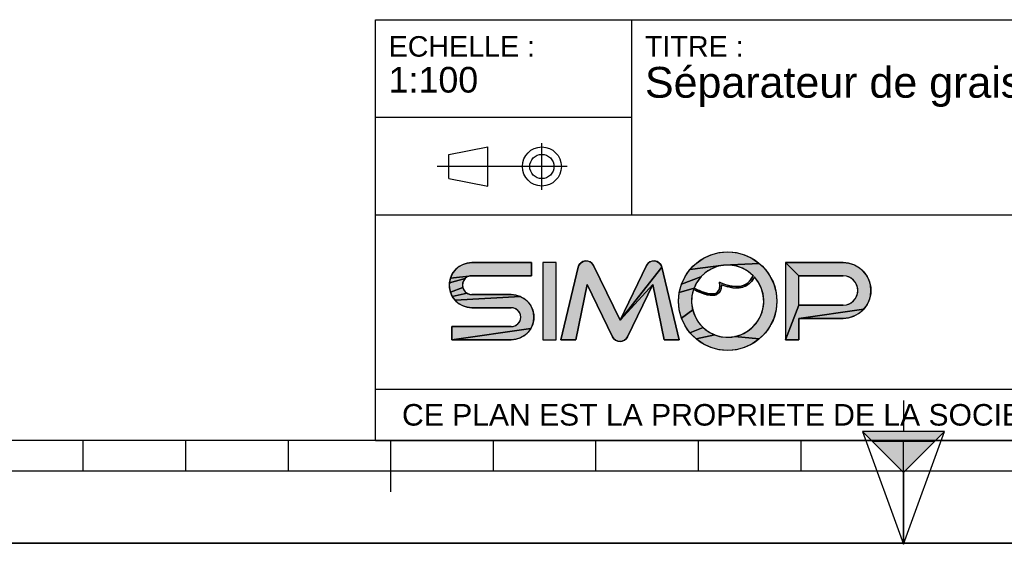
# Model space of a CAD drawing. Header units: millimetres. Extents: x 0 to 297, y 0 to 210.
# Tile 2 of 32: x 62 to 158, y 0 to 51. Entities that reach past the tile are written whole.
import ezdxf

# ---------------------------------------------------------------- set-up
doc = ezdxf.new("R2010")
doc.units = ezdxf.units.MM
doc.header["$LTSCALE"] = 16.335
doc.layers.get('0').update_dxf_attribs({"linetype": 'CONTINUOUS'})
doc.styles.get("Standard").update_dxf_attribs({"font": 'arial.ttf'})

# ---------------------------------------------------------------- blocks, each defined once
blk = doc.blocks.new('MARGEA4_BL0', base_point=(148.514, 105.014))
at = {"color": 7, "linetype": 'Continuous'}
for p, q in [((287.014, 10.014), (10.014, 10.014)), ((68.514, 7.014), (68.514, 10.014)), ((78.514, 7.014), (78.514, 10.014)), ((88.514, 7.014), (88.514, 10.014)), ((98.514, 5.014), (98.514, 10.014)), ((108.514, 7.014), (108.514, 10.014)), ((118.514, 7.014), (118.514, 10.014)), ((128.514, 7.014), (128.514, 10.014)), ((138.514, 7.014), (138.514, 10.014)), ((148.514, 0.014), (148.514, 10.014)), ((248.514, 7.014), (48.514, 7.014)), ((297.014, 0.014), (0.014, 0.014)), ((297.014, 0.014), (0.014, 0.014))]:
    blk.add_line(p, q, dxfattribs=at)
blk = doc.blocks.new('REPERE_ORIENTATION_BL1', base_point=(148.516, 6.898))
at = {"color": 7, "linetype": 'Continuous'}
for p, q in [((148.516, 13.898), (148.516, 10.898)), ((148.516, 6.898), (144.516, 10.898)), ((152.516, 10.898), (144.516, 10.898)), ((144.516, 10.898), (148.516, -0.102)), ((148.516, 6.898), (152.516, 10.898)), ((148.516, -0.102), (152.516, 10.898)), ((151.516, 9.898), (145.516, 9.898)), ((148.516, 6.898), (148.516, -0.102))]:
    blk.add_line(p, q, dxfattribs=at)
blk.add_solid([(144.516, 10.898), (148.516, 6.898), (152.516, 10.898)], dxfattribs=at)
blk = doc.blocks.new('ISO_BL3', base_point=(109.359, 36.711))
at = {"color": 2, "linetype": 'Continuous'}
for p, q in [((104.158, 37.894), (107.956, 38.612)), ((107.956, 34.81), (107.956, 38.612)), ((113.239, 34.434), (113.239, 38.988)), ((104.158, 35.528), (104.158, 37.894)), ((115.7, 36.711), (103.019, 36.711)), ((104.158, 35.528), (107.956, 34.81))]:
    blk.add_line(p, q, dxfattribs=at)
for radius in [1.901, 1.183]:
    blk.add_circle((113.239, 36.711), radius, dxfattribs=at)
blk = doc.blocks.new('LOGO-SIMOP-2009_BL4', base_point=(124.77, 23.589))
at = {"linetype": 'Continuous'}
for points in [[(131.363, 28.389), (132.197, 28.316), (133.005, 28.1), (133.763, 27.746), (134.449, 27.266), (130.961, 27.086), (127.686, 26.675), (128.278, 27.266), (128.963, 27.746), (129.722, 28.1), (130.53, 28.316)], [(105.954, 27.301), (106.412, 27.349), (112.22, 27.349), (112.22, 26.069), (106.412, 26.069), (104.319, 25.829), (104.507, 26.249), (104.777, 26.621), (105.119, 26.929), (105.517, 27.159)], [(117.578, 27.509), (117.792, 27.474), (117.99, 27.382), (118.155, 27.24), (118.276, 27.059), (120.86, 21.749), (124.06, 25.217), (121.579, 20.119), (121.455, 19.934), (121.284, 19.791), (121.08, 19.7), (120.86, 19.669), (120.639, 19.7), (120.436, 19.791), (120.265, 19.934), (120.141, 20.119), (117.66, 25.217), (116.54, 19.829), (115.1, 19.829), (116.778, 26.894), (116.857, 27.097), (116.987, 27.271), (117.16, 27.404), (117.362, 27.485)], [(123.927, 27.474), (124.142, 27.509), (124.358, 27.485), (124.56, 27.404), (124.732, 27.271), (124.863, 27.097), (124.941, 26.894), (120.86, 21.749), (123.444, 27.059), (123.565, 27.24), (123.73, 27.382)], [(124.06, 25.217), (120.86, 21.749), (124.941, 26.894), (126.62, 19.829), (125.18, 19.829)], [(129.751, 26.718), (129.215, 26.377), (128.749, 25.946), (126.853, 25.231), (127.207, 25.989), (127.686, 26.675), (130.961, 27.086), (130.34, 26.957)], [(131.596, 27.101), (130.961, 27.086), (134.449, 27.266), (135.04, 26.675), (135.52, 25.989), (135.874, 25.231), (136.091, 24.423), (136.163, 23.589), (136.091, 22.756), (135.874, 21.947), (135.52, 21.189), (135.04, 20.504), (134.449, 19.912), (132.075, 20.142), (132.717, 20.34), (133.309, 20.655), (133.83, 21.078), (134.262, 21.592), (134.588, 22.178), (134.798, 22.816), (134.882, 23.482), (134.838, 24.152), (134.668, 24.801), (134.378, 25.407), (133.978, 25.946), (133.719, 25.545), (133.436, 25.258), (133.098, 25.04), (132.731, 24.907), (132.159, 25.009), (132.592, 25.042), (132.968, 25.156), (133.314, 25.364), (133.6, 25.651), (133.861, 26.069), (133.375, 26.478), (132.823, 26.792), (132.224, 27.002)], [(138.292, 26.069), (137.012, 27.349), (142.612, 27.349), (143.177, 27.29), (143.718, 27.114), (144.211, 26.83), (144.633, 26.449), (144.967, 25.989), (145.199, 25.47), (145.317, 24.913), (145.317, 24.345), (145.199, 23.789), (144.967, 23.269), (144.633, 22.809), (138.292, 21.909), (138.292, 19.829), (137.012, 19.829), (138.292, 23.189), (142.612, 23.189), (142.956, 23.231), (143.281, 23.354), (143.567, 23.551), (143.797, 23.811), (143.958, 24.119), (144.041, 24.456), (144.041, 24.803), (143.958, 25.14), (143.797, 25.447), (143.567, 25.707), (143.281, 25.904), (142.956, 26.027), (142.612, 26.069)], [(105.952, 25.946), (105.761, 25.8), (104.224, 25.379), (104.319, 25.829), (106.412, 26.069), (106.174, 26.038)], [(128.368, 25.438), (128.084, 24.869), (126.636, 24.423), (126.853, 25.231), (128.749, 25.946)], [(105.523, 25.387), (105.492, 25.149), (105.523, 24.911), (104.319, 24.469), (104.224, 24.919), (104.224, 25.379), (105.761, 25.8), (105.615, 25.609)], [(131.146, 25.202), (131.682, 25.062), (131.315, 24.983), (130.744, 25.179), (130.717, 24.821), (130.631, 24.565), (130.48, 24.354), (130.273, 24.213), (130.001, 24.3), (130.178, 24.346), (130.347, 24.448), (130.481, 24.62), (130.552, 24.815), (130.583, 25.063), (130.563, 25.429)], [(132.159, 25.009), (132.731, 24.907), (132.312, 24.85), (131.842, 24.874), (131.315, 24.983), (131.682, 25.062)], [(105.761, 24.499), (105.952, 24.352), (104.507, 24.049), (104.319, 24.469), (105.523, 24.911), (105.615, 24.689)], [(111.553, 23.809), (111.895, 23.501), (112.165, 23.129), (112.352, 22.709), (112.448, 22.259), (112.448, 21.799), (112.352, 21.349), (112.165, 20.929), (104.452, 19.829), (104.452, 21.109), (110.26, 21.109), (110.498, 21.14), (110.72, 21.232), (110.91, 21.379), (111.057, 21.569), (111.148, 21.791), (111.18, 22.029), (111.148, 22.267), (111.057, 22.489), (110.91, 22.68), (110.72, 22.826), (110.498, 22.918), (110.26, 22.949), (106.412, 22.949), (105.954, 22.997), (105.517, 23.139), (105.119, 23.369), (104.777, 23.677), (111.155, 24.039)], [(110.717, 24.181), (111.155, 24.039), (104.777, 23.677), (104.507, 24.049), (105.952, 24.352), (106.174, 24.26), (106.412, 24.229), (110.26, 24.229)], [(128.084, 24.869), (128.432, 24.7), (128.441, 24.519), (128.029, 24.718), (127.876, 24.064), (127.849, 23.394), (127.95, 22.73), (126.853, 21.947), (126.636, 22.756), (126.563, 23.589), (126.636, 24.423)], [(128.738, 24.565), (129.026, 24.456), (129.312, 24.368), (129.161, 24.244), (128.799, 24.369), (128.441, 24.519), (128.432, 24.7)], [(129.788, 24.29), (130.001, 24.3), (130.273, 24.213), (130.034, 24.143), (129.77, 24.13), (129.472, 24.167), (129.161, 24.244), (129.312, 24.368), (129.552, 24.315)], [(128.175, 22.098), (128.516, 21.52), (128.961, 21.017), (127.686, 20.504), (127.207, 21.189), (126.853, 21.947), (127.95, 22.73)], [(143.177, 21.969), (142.612, 21.909), (138.292, 21.909), (144.633, 22.809), (144.211, 22.429), (143.718, 22.144)], [(110.717, 19.877), (110.26, 19.829), (104.452, 19.829), (112.165, 20.929), (111.895, 20.557), (111.553, 20.249), (111.155, 20.019)], [(129.493, 20.607), (130.093, 20.307), (128.278, 19.912), (127.686, 20.504), (128.961, 21.017)], [(131.408, 20.069), (132.075, 20.142), (134.449, 19.912), (133.763, 19.432), (133.005, 19.079), (132.197, 18.862), (131.363, 18.789), (130.53, 18.862), (129.722, 19.079), (128.963, 19.432), (128.278, 19.912), (130.093, 20.307), (130.739, 20.125)]]:
    blk.add_hatch(color=2, dxfattribs=at).paths.add_polyline_path(points)
at = {"color": 2, "linetype": 'Continuous'}
for p, q in [((128.963, 27.746), (129.722, 28.1)), ((129.722, 28.1), (130.53, 28.316)), ((130.53, 28.316), (131.363, 28.389)), ((131.363, 28.389), (132.197, 28.316)), ((132.197, 28.316), (133.005, 28.1)), ((133.005, 28.1), (133.763, 27.746)), ((104.777, 26.621), (105.119, 26.929)), ((105.119, 26.929), (105.517, 27.159)), ((105.517, 27.159), (105.954, 27.301)), ((105.954, 27.301), (106.412, 27.349)), ((116.778, 26.894), (116.857, 27.097)), ((116.857, 27.097), (116.987, 27.271)), ((116.987, 27.271), (117.16, 27.404)), ((117.16, 27.404), (117.362, 27.485)), ((117.362, 27.485), (117.578, 27.509)), ((117.578, 27.509), (117.792, 27.474)), ((117.792, 27.474), (117.99, 27.382)), ((117.99, 27.382), (118.155, 27.24)), ((118.155, 27.24), (118.276, 27.059)), ((124.941, 26.894), (120.86, 21.749)), ((123.444, 27.059), (123.565, 27.24)), ((123.565, 27.24), (123.73, 27.382)), ((123.73, 27.382), (123.927, 27.474)), ((123.927, 27.474), (124.142, 27.509)), ((124.142, 27.509), (124.358, 27.485)), ((124.358, 27.485), (124.56, 27.404)), ((124.56, 27.404), (124.732, 27.271)), ((124.732, 27.271), (124.863, 27.097)), ((124.863, 27.097), (124.941, 26.894)), ((127.686, 26.675), (128.278, 27.266)), ((130.961, 27.086), (127.686, 26.675)), ((128.278, 27.266), (128.963, 27.746)), ((130.34, 26.957), (129.751, 26.718)), ((130.961, 27.086), (130.34, 26.957)), ((134.449, 27.266), (130.961, 27.086)), ((131.596, 27.101), (130.961, 27.086)), ((132.224, 27.002), (131.596, 27.101)), ((132.823, 26.792), (132.224, 27.002)), ((133.763, 27.746), (134.449, 27.266)), ((134.449, 27.266), (135.04, 26.675)), ((138.292, 26.069), (137.012, 27.349)), ((142.612, 27.349), (143.177, 27.29)), ((143.177, 27.29), (143.718, 27.114)), ((143.718, 27.114), (144.211, 26.83)), ((104.319, 25.829), (104.507, 26.249)), ((106.412, 26.069), (104.319, 25.829)), ((104.507, 26.249), (104.777, 26.621)), ((105.952, 25.946), (105.761, 25.8)), ((106.174, 26.038), (105.952, 25.946)), ((106.412, 26.069), (106.174, 26.038)), ((126.853, 25.231), (127.207, 25.989)), ((128.749, 25.946), (126.853, 25.231)), ((127.207, 25.989), (127.686, 26.675)), ((128.749, 25.946), (128.368, 25.438)), ((129.215, 26.377), (128.749, 25.946)), ((129.751, 26.718), (129.215, 26.377)), ((133.375, 26.478), (132.823, 26.792)), ((133.861, 26.069), (133.375, 26.478)), ((133.6, 25.651), (133.861, 26.069)), ((133.978, 25.946), (133.719, 25.545)), ((134.378, 25.407), (133.978, 25.946)), ((135.04, 26.675), (135.52, 25.989)), ((135.52, 25.989), (135.874, 25.231)), ((142.956, 26.027), (142.612, 26.069)), ((143.281, 25.904), (142.956, 26.027)), ((144.211, 26.83), (144.633, 26.449)), ((144.633, 26.449), (144.967, 25.989)), ((144.967, 25.989), (145.199, 25.47)), ((104.224, 25.379), (104.319, 25.829)), ((105.761, 25.8), (104.224, 25.379)), ((104.224, 24.919), (104.224, 25.379)), ((105.523, 25.387), (105.492, 25.149)), ((105.492, 25.149), (105.523, 24.911)), ((105.615, 25.609), (105.523, 25.387)), ((105.761, 25.8), (105.615, 25.609)), ((124.06, 25.217), (120.86, 21.749)), ((126.636, 24.423), (126.853, 25.231)), ((128.368, 25.438), (128.084, 24.869)), ((130.552, 24.815), (130.583, 25.063)), ((130.583, 25.063), (130.563, 25.429)), ((130.563, 25.429), (131.146, 25.202)), ((130.744, 25.179), (130.717, 24.821)), ((131.315, 24.983), (130.744, 25.179)), ((131.146, 25.202), (131.682, 25.062)), ((131.682, 25.062), (131.315, 24.983)), ((131.842, 24.874), (131.315, 24.983)), ((131.682, 25.062), (132.159, 25.009)), ((132.159, 25.009), (132.592, 25.042)), ((132.731, 24.907), (132.159, 25.009)), ((132.592, 25.042), (132.968, 25.156)), ((133.098, 25.04), (132.731, 24.907)), ((132.968, 25.156), (133.314, 25.364)), ((133.436, 25.258), (133.098, 25.04)), ((133.314, 25.364), (133.6, 25.651)), ((133.719, 25.545), (133.436, 25.258)), ((134.668, 24.801), (134.378, 25.407)), ((135.874, 25.231), (136.091, 24.423)), ((143.567, 25.707), (143.281, 25.904)), ((143.797, 25.447), (143.567, 25.707)), ((143.958, 25.14), (143.797, 25.447)), ((144.041, 24.803), (143.958, 25.14)), ((145.199, 25.47), (145.317, 24.913)), ((104.319, 24.469), (104.224, 24.919)), ((105.523, 24.911), (104.319, 24.469)), ((104.507, 24.049), (104.319, 24.469)), ((105.952, 24.352), (104.507, 24.049)), ((104.777, 23.677), (104.507, 24.049)), ((111.155, 24.039), (104.777, 23.677)), ((105.523, 24.911), (105.615, 24.689)), ((105.615, 24.689), (105.761, 24.499)), ((105.761, 24.499), (105.952, 24.352)), ((105.952, 24.352), (106.174, 24.26)), ((106.174, 24.26), (106.412, 24.229)), ((110.26, 24.229), (110.717, 24.181)), ((110.717, 24.181), (111.155, 24.039)), ((111.155, 24.039), (111.553, 23.809)), ((126.563, 23.589), (126.636, 24.423)), ((128.084, 24.869), (126.636, 24.423)), ((127.876, 24.064), (127.849, 23.394)), ((128.029, 24.718), (127.876, 24.064)), ((128.441, 24.519), (128.029, 24.718)), ((128.084, 24.869), (128.432, 24.7)), ((128.432, 24.7), (128.738, 24.565)), ((128.432, 24.7), (128.441, 24.519)), ((128.799, 24.369), (128.441, 24.519)), ((128.738, 24.565), (129.026, 24.456)), ((129.161, 24.244), (128.799, 24.369)), ((129.026, 24.456), (129.312, 24.368)), ((129.312, 24.368), (129.161, 24.244)), ((129.472, 24.167), (129.161, 24.244)), ((129.312, 24.368), (129.552, 24.315)), ((129.77, 24.13), (129.472, 24.167)), ((129.552, 24.315), (129.788, 24.29)), ((130.034, 24.143), (129.77, 24.13)), ((129.788, 24.29), (130.001, 24.3)), ((130.001, 24.3), (130.178, 24.346)), ((130.273, 24.213), (130.001, 24.3)), ((130.273, 24.213), (130.034, 24.143)), ((130.178, 24.346), (130.347, 24.448)), ((130.48, 24.354), (130.273, 24.213)), ((130.347, 24.448), (130.481, 24.62)), ((130.631, 24.565), (130.48, 24.354)), ((130.481, 24.62), (130.552, 24.815)), ((130.717, 24.821), (130.631, 24.565)), ((132.312, 24.85), (131.842, 24.874)), ((132.731, 24.907), (132.312, 24.85)), ((134.838, 24.152), (134.668, 24.801)), ((134.882, 23.482), (134.838, 24.152)), ((136.091, 24.423), (136.163, 23.589)), ((143.797, 23.811), (143.958, 24.119)), ((143.958, 24.119), (144.041, 24.456)), ((144.041, 24.456), (144.041, 24.803)), ((145.317, 24.345), (145.199, 23.789)), ((145.317, 24.913), (145.317, 24.345)), ((105.119, 23.369), (104.777, 23.677)), ((105.517, 23.139), (105.119, 23.369)), ((105.954, 22.997), (105.517, 23.139)), ((111.553, 23.809), (111.895, 23.501)), ((111.895, 23.501), (112.165, 23.129)), ((112.165, 23.129), (112.352, 22.709)), ((126.636, 22.756), (126.563, 23.589)), ((127.849, 23.394), (127.95, 22.73)), ((134.798, 22.816), (134.882, 23.482)), ((136.163, 23.589), (136.091, 22.756)), ((138.292, 23.189), (137.012, 19.829)), ((142.612, 23.189), (142.956, 23.231)), ((142.956, 23.231), (143.281, 23.354)), ((143.281, 23.354), (143.567, 23.551)), ((143.567, 23.551), (143.797, 23.811)), ((144.967, 23.269), (144.633, 22.809)), ((145.199, 23.789), (144.967, 23.269)), ((106.412, 22.949), (105.954, 22.997)), ((110.498, 22.918), (110.26, 22.949)), ((110.72, 22.826), (110.498, 22.918)), ((110.91, 22.68), (110.72, 22.826)), ((111.057, 22.489), (110.91, 22.68)), ((111.148, 22.267), (111.057, 22.489)), ((111.18, 22.029), (111.148, 22.267)), ((112.352, 22.709), (112.448, 22.259)), ((112.448, 22.259), (112.448, 21.799)), ((126.853, 21.947), (126.636, 22.756)), ((127.95, 22.73), (126.853, 21.947)), ((127.95, 22.73), (128.175, 22.098)), ((128.175, 22.098), (128.516, 21.52)), ((134.262, 21.592), (134.588, 22.178)), ((134.588, 22.178), (134.798, 22.816)), ((136.091, 22.756), (135.874, 21.947)), ((144.633, 22.809), (138.292, 21.909)), ((143.718, 22.144), (143.177, 21.969)), ((144.211, 22.429), (143.718, 22.144)), ((144.633, 22.809), (144.211, 22.429)), ((110.26, 21.109), (110.498, 21.14)), ((110.498, 21.14), (110.72, 21.232)), ((110.72, 21.232), (110.91, 21.379)), ((110.91, 21.379), (111.057, 21.569)), ((111.057, 21.569), (111.148, 21.791)), ((111.148, 21.791), (111.18, 22.029)), ((112.352, 21.349), (112.165, 20.929)), ((112.448, 21.799), (112.352, 21.349)), ((127.207, 21.189), (126.853, 21.947)), ((127.686, 20.504), (127.207, 21.189)), ((128.516, 21.52), (128.961, 21.017)), ((133.83, 21.078), (134.262, 21.592)), ((135.52, 21.189), (135.04, 20.504)), ((135.874, 21.947), (135.52, 21.189)), ((143.177, 21.969), (142.612, 21.909)), ((112.165, 20.929), (104.452, 19.829)), ((111.553, 20.249), (111.155, 20.019)), ((111.895, 20.557), (111.553, 20.249)), ((112.165, 20.929), (111.895, 20.557)), ((128.961, 21.017), (127.686, 20.504)), ((128.278, 19.912), (127.686, 20.504)), ((130.093, 20.307), (128.278, 19.912)), ((128.961, 21.017), (129.493, 20.607)), ((129.493, 20.607), (130.093, 20.307)), ((130.093, 20.307), (130.739, 20.125)), ((132.075, 20.142), (132.717, 20.34)), ((132.717, 20.34), (133.309, 20.655)), ((133.309, 20.655), (133.83, 21.078)), ((135.04, 20.504), (134.449, 19.912)), ((110.717, 19.877), (110.26, 19.829)), ((111.155, 20.019), (110.717, 19.877)), ((120.265, 19.934), (120.141, 20.119)), ((120.436, 19.791), (120.265, 19.934)), ((120.639, 19.7), (120.436, 19.791)), ((120.86, 19.669), (120.639, 19.7)), ((121.08, 19.7), (120.86, 19.669)), ((121.284, 19.791), (121.08, 19.7)), ((121.455, 19.934), (121.284, 19.791)), ((121.579, 20.119), (121.455, 19.934)), ((128.963, 19.432), (128.278, 19.912)), ((129.722, 19.079), (128.963, 19.432)), ((130.739, 20.125), (131.408, 20.069)), ((131.408, 20.069), (132.075, 20.142)), ((134.449, 19.912), (132.075, 20.142)), ((133.763, 19.432), (133.005, 19.079)), ((134.449, 19.912), (133.763, 19.432)), ((130.53, 18.862), (129.722, 19.079)), ((131.363, 18.789), (130.53, 18.862)), ((132.197, 18.862), (131.363, 18.789)), ((133.005, 19.079), (132.197, 18.862))]:
    blk.add_line(p, q, dxfattribs=at)
at = {"color": 7, "linetype": 'Continuous'}
for p, q in [((112.22, 27.349), (106.412, 27.349)), ((112.22, 26.069), (112.22, 27.349)), ((113.34, 27.349), (113.34, 19.829)), ((114.62, 27.349), (113.34, 27.349)), ((114.62, 19.829), (114.62, 27.349)), ((116.778, 26.894), (115.1, 19.829)), ((120.86, 21.749), (118.276, 27.059)), ((123.444, 27.059), (120.86, 21.749)), ((126.62, 19.829), (124.941, 26.894)), ((142.612, 27.349), (137.012, 27.349)), ((137.012, 27.349), (137.012, 19.829)), ((106.412, 26.069), (112.22, 26.069)), ((138.292, 26.069), (142.612, 26.069)), ((138.292, 23.189), (138.292, 26.069)), ((116.54, 19.829), (117.66, 25.217)), ((117.66, 25.217), (120.141, 20.119)), ((121.579, 20.119), (124.06, 25.217)), ((124.06, 25.217), (125.18, 19.829)), ((110.26, 24.229), (106.412, 24.229)), ((142.612, 23.189), (138.292, 23.189)), ((106.412, 22.949), (110.26, 22.949)), ((138.292, 21.909), (142.612, 21.909)), ((138.292, 19.829), (138.292, 21.909)), ((104.452, 21.109), (104.452, 19.829)), ((110.26, 21.109), (104.452, 21.109)), ((104.452, 19.829), (110.26, 19.829)), ((113.34, 19.829), (114.62, 19.829)), ((115.1, 19.829), (116.54, 19.829)), ((125.18, 19.829), (126.62, 19.829)), ((137.012, 19.829), (138.292, 19.829))]:
    blk.add_line(p, q, dxfattribs=at)
at = {"color": 2, "linetype": 'Continuous'}
for points in [[(131.363, 28.389), (132.197, 28.316), (133.005, 28.1), (133.763, 27.746), (134.449, 27.266), (130.961, 27.086), (127.686, 26.675), (128.278, 27.266), (128.963, 27.746), (129.722, 28.1), (130.53, 28.316), (131.363, 28.389)], [(105.954, 27.301), (106.412, 27.349), (112.22, 27.349), (112.22, 26.069), (106.412, 26.069), (104.319, 25.829), (104.507, 26.249), (104.777, 26.621), (105.119, 26.929), (105.517, 27.159), (105.954, 27.301)], [(117.578, 27.509), (117.792, 27.474), (117.99, 27.382), (118.155, 27.24), (118.276, 27.059), (120.86, 21.749), (124.06, 25.217), (121.579, 20.119), (121.455, 19.934), (121.284, 19.791), (121.08, 19.7), (120.86, 19.669), (120.639, 19.7), (120.436, 19.791), (120.265, 19.934), (120.141, 20.119), (117.66, 25.217), (116.54, 19.829), (115.1, 19.829), (116.778, 26.894), (116.857, 27.097), (116.987, 27.271), (117.16, 27.404), (117.362, 27.485), (117.578, 27.509)], [(123.927, 27.474), (124.142, 27.509), (124.358, 27.485), (124.56, 27.404), (124.732, 27.271), (124.863, 27.097), (124.941, 26.894), (120.86, 21.749), (123.444, 27.059), (123.565, 27.24), (123.73, 27.382), (123.927, 27.474)], [(124.06, 25.217), (120.86, 21.749), (124.941, 26.894), (126.62, 19.829), (125.18, 19.829), (124.06, 25.217)], [(129.751, 26.718), (129.215, 26.377), (128.749, 25.946), (126.853, 25.231), (127.207, 25.989), (127.686, 26.675), (130.961, 27.086), (130.34, 26.957), (129.751, 26.718)], [(131.596, 27.101), (130.961, 27.086), (134.449, 27.266), (135.04, 26.675), (135.52, 25.989), (135.874, 25.231), (136.091, 24.423), (136.163, 23.589), (136.091, 22.756), (135.874, 21.947), (135.52, 21.189), (135.04, 20.504), (134.449, 19.912), (132.075, 20.142), (132.717, 20.34), (133.309, 20.655), (133.83, 21.078), (134.262, 21.592), (134.588, 22.178), (134.798, 22.816), (134.882, 23.482), (134.838, 24.152), (134.668, 24.801), (134.378, 25.407), (133.978, 25.946), (133.719, 25.545), (133.436, 25.258), (133.098, 25.04), (132.731, 24.907), (132.159, 25.009), (132.592, 25.042), (132.968, 25.156), (133.314, 25.364), (133.6, 25.651), (133.861, 26.069), (133.375, 26.478), (132.823, 26.792), (132.224, 27.002), (131.596, 27.101)], [(138.292, 26.069), (137.012, 27.349), (142.612, 27.349), (143.177, 27.29), (143.718, 27.114), (144.211, 26.83), (144.633, 26.449), (144.967, 25.989), (145.199, 25.47), (145.317, 24.913), (145.317, 24.345), (145.199, 23.789), (144.967, 23.269), (144.633, 22.809), (138.292, 21.909), (138.292, 19.829), (137.012, 19.829), (138.292, 23.189), (142.612, 23.189), (142.956, 23.231), (143.281, 23.354), (143.567, 23.551), (143.797, 23.811), (143.958, 24.119), (144.041, 24.456), (144.041, 24.803), (143.958, 25.14), (143.797, 25.447), (143.567, 25.707), (143.281, 25.904), (142.956, 26.027), (142.612, 26.069), (138.292, 26.069)], [(105.952, 25.946), (105.761, 25.8), (104.224, 25.379), (104.319, 25.829), (106.412, 26.069), (106.174, 26.038), (105.952, 25.946)], [(128.368, 25.438), (128.084, 24.869), (126.636, 24.423), (126.853, 25.231), (128.749, 25.946), (128.368, 25.438)], [(105.523, 25.387), (105.492, 25.149), (105.523, 24.911), (104.319, 24.469), (104.224, 24.919), (104.224, 25.379), (105.761, 25.8), (105.615, 25.609), (105.523, 25.387)], [(131.146, 25.202), (131.682, 25.062), (131.315, 24.983), (130.744, 25.179), (130.717, 24.821), (130.631, 24.565), (130.48, 24.354), (130.273, 24.213), (130.001, 24.3), (130.178, 24.346), (130.347, 24.448), (130.481, 24.62), (130.552, 24.815), (130.583, 25.063), (130.563, 25.429), (131.146, 25.202)], [(132.159, 25.009), (132.731, 24.907), (132.312, 24.85), (131.842, 24.874), (131.315, 24.983), (131.682, 25.062), (132.159, 25.009)], [(105.761, 24.499), (105.952, 24.352), (104.507, 24.049), (104.319, 24.469), (105.523, 24.911), (105.615, 24.689), (105.761, 24.499)], [(111.553, 23.809), (111.895, 23.501), (112.165, 23.129), (112.352, 22.709), (112.448, 22.259), (112.448, 21.799), (112.352, 21.349), (112.165, 20.929), (104.452, 19.829), (104.452, 21.109), (110.26, 21.109), (110.498, 21.14), (110.72, 21.232), (110.91, 21.379), (111.057, 21.569), (111.148, 21.791), (111.18, 22.029), (111.148, 22.267), (111.057, 22.489), (110.91, 22.68), (110.72, 22.826), (110.498, 22.918), (110.26, 22.949), (106.412, 22.949), (105.954, 22.997), (105.517, 23.139), (105.119, 23.369), (104.777, 23.677), (111.155, 24.039), (111.553, 23.809)], [(110.717, 24.181), (111.155, 24.039), (104.777, 23.677), (104.507, 24.049), (105.952, 24.352), (106.174, 24.26), (106.412, 24.229), (110.26, 24.229), (110.717, 24.181)], [(128.084, 24.869), (128.432, 24.7), (128.441, 24.519), (128.029, 24.718), (127.876, 24.064), (127.849, 23.394), (127.95, 22.73), (126.853, 21.947), (126.636, 22.756), (126.563, 23.589), (126.636, 24.423), (128.084, 24.869)], [(128.738, 24.565), (129.026, 24.456), (129.312, 24.368), (129.161, 24.244), (128.799, 24.369), (128.441, 24.519), (128.432, 24.7), (128.738, 24.565)], [(129.788, 24.29), (130.001, 24.3), (130.273, 24.213), (130.034, 24.143), (129.77, 24.13), (129.472, 24.167), (129.161, 24.244), (129.312, 24.368), (129.552, 24.315), (129.788, 24.29)], [(128.175, 22.098), (128.516, 21.52), (128.961, 21.017), (127.686, 20.504), (127.207, 21.189), (126.853, 21.947), (127.95, 22.73), (128.175, 22.098)], [(143.177, 21.969), (142.612, 21.909), (138.292, 21.909), (144.633, 22.809), (144.211, 22.429), (143.718, 22.144), (143.177, 21.969)], [(110.717, 19.877), (110.26, 19.829), (104.452, 19.829), (112.165, 20.929), (111.895, 20.557), (111.553, 20.249), (111.155, 20.019), (110.717, 19.877)], [(129.493, 20.607), (130.093, 20.307), (128.278, 19.912), (127.686, 20.504), (128.961, 21.017), (129.493, 20.607)], [(131.408, 20.069), (132.075, 20.142), (134.449, 19.912), (133.763, 19.432), (133.005, 19.079), (132.197, 18.862), (131.363, 18.789), (130.53, 18.862), (129.722, 19.079), (128.963, 19.432), (128.278, 19.912), (130.093, 20.307), (130.739, 20.125), (131.408, 20.069)]]:
    blk.add_lwpolyline(points, dxfattribs=at)
at = {"color": 7, "linetype": 'Continuous'}
blk.add_circle((131.363, 23.589), 4.8, dxfattribs=at)
for centre, radius, start, end in [((106.412, 25.149), 2.2, 90, 270), ((117.556, 26.709), 0.8, 25.94945, 166.63548), ((124.163, 26.709), 0.8, 13.36452, 154.05055), ((131.363, 23.589), 3.52, 44.79283, 158.67631), ((142.612, 24.629), 2.72, 270, 90), ((106.412, 25.149), 0.92, 90, 270), ((131.363, 23.589), 3.52, 161.30052, 42.02671), ((142.612, 24.629), 1.44, 270, 90), ((110.26, 22.029), 2.2, 270, 90), ((110.26, 22.029), 0.92, 270, 90), ((120.86, 20.469), 0.8, 205.94945, 334.05055)]:
    blk.add_arc(centre, radius, start, end, dxfattribs=at)
blk.add_open_spline([(133.861, 26.069), (133.691, 25.725), (133.278, 25.242), (132.495, 24.966), (131.587, 25.038), (130.914, 25.273), (130.563, 25.429)], degree=3, dxfattribs=at)
for points, knots in [([(133.978, 25.946), (133.742, 25.491), (133.106, 24.892), (131.957, 24.786), (131.132, 25.023), (130.744, 25.179)], [0, 0, 0, 0, 0.345264, 0.703638, 1, 1, 1, 1]), ([(130.744, 25.179), (130.749, 25.009), (130.71, 24.645), (130.441, 24.241), (129.948, 24.097), (129.39, 24.163), (128.75, 24.373), (128.275, 24.593), (128.029, 24.718)], [0, 0, 0, 0, 0.118516, 0.29564, 0.472763, 0.649887, 0.82701, 1, 1, 1, 1]), ([(130.563, 25.429), (130.59, 25.221), (130.59, 24.88), (130.467, 24.544), (130.244, 24.35), (129.836, 24.25), (129.149, 24.376), (128.458, 24.678), (128.084, 24.869)], [0, 0, 0, 0, 0.125, 0.25, 0.375, 0.5, 0.75, 1, 1, 1, 1])]:
    blk.add_open_spline(points, degree=3, knots=knots, dxfattribs=at)
at = {"color": 2, "linetype": 'Continuous'}
for points in [[(113.34, 19.829), (113.34, 27.349), (114.62, 19.829), (114.62, 27.349)], [(138.292, 23.189), (137.012, 19.829), (138.292, 26.069), (137.012, 27.349)]]:
    blk.add_solid(points, dxfattribs=at)
blk = doc.blocks.new('*T6')
at = {"color": 2, "linetype": 'Continuous'}
for p, q in [((0, 0), (0, 41)), ((0, 41), (190, 41)), ((25, 22), (25, 41)), ((170, 5), (170, 41)), ((190, 0), (190, 41)), ((0, 31.5), (25, 31.5)), ((0, 22), (190, 22)), ((110, 5), (110, 22)), ((170, 15), (190, 15)), ((0, 5), (190, 5)), ((0, 0), (190, 0))]:
    blk.add_line(p, q, dxfattribs=at)
at = {"color": 2, "linetype": 'Continuous', "line_spacing_factor": 0.9}
for s, insert, char_height, width, attachment_point in [('ECHELLE :\\P\\H2.5;1:100', (1.28, 39.4), 2, 28.52045, 1), ('TITRE : \\P\\H3.0;Séparateur de graisses PRV - Débourbeur V100 - Taille 45', (26.28, 39.4), 2, 218.74349, 1), ('A4', (180, 34), 5, 17.0632, 2), ('REFERENCE PRODUIT :\\P\\H3.0;SG3/6632/23045/FBRTM', (111.28, 20.4), 2, 94.46097, 1), ('FR', (180, 20), 3, 11.15242, 2), ('FOLIO :  \\P\\H3.0;1/4', (180, 12.812), 1.5, 17.19703, 2), ('CE PLAN EST LA PROPRIETE DE LA SOCIETE SIMOP ET NE PEUT ETRE REPRODUIT OU COMMUNIQUE SANS SON AUTORISATION', (95, 3.55), 2.1, 368.8974, 2)]:
    blk.add_mtext(s, dxfattribs=dict(at, insert=insert, char_height=char_height, width=width, attachment_point=attachment_point))

msp = doc.modelspace()

# ---------------------------------------------------------------- linework, layer by layer
at = {"color": 7, "linetype": 'Continuous'}
msp.add_line((0, 0), (297, 0), dxfattribs=at)

# ---------------------------------------------------------------- block references
at = {"color": 2, "linetype": 'Continuous'}
for name, p in [('MARGEA4_BL0', (148.514, 105.014)), ('ISO_BL3', (109.359, 36.711)), ('LOGO-SIMOP-2009_BL4', (124.77, 23.589)), ('REPERE_ORIENTATION_BL1', (148.516, 6.898))]:
    msp.add_blockref(name, p, dxfattribs=at)
msp.add_blockref('*T6', (97.014, 10.014))

doc.saveas('drawing.dxf')
